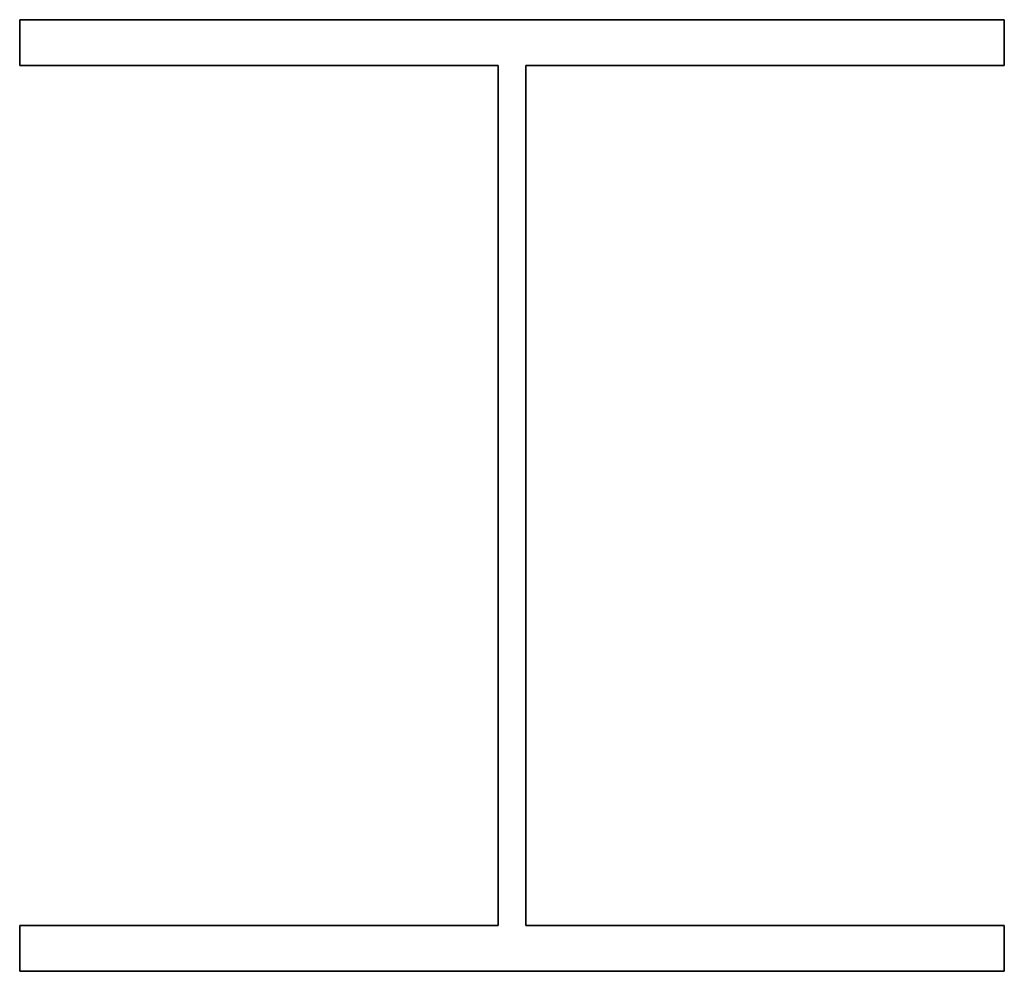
# Model space of a CAD drawing. Extents: x -150 to 150, y 11655 to 11945.
import ezdxf

# ---------------------------------------------------------------- set-up
doc = ezdxf.new("R2010")
doc.units = 0
doc.header["$MEASUREMENT"] = 0

msp = doc.modelspace()

# ---------------------------------------------------------------- linework, layer by layer
for p, q in [((-150, 11945), (-150, 11931)), ((150, 11945), (-150, 11945)), ((-150, 11945), (-150, 11945, 7200)), ((-150, 11931, 7200), (-150, 11945, 7200)), ((-150, 11945, 7200), (150, 11945, 7200)), ((150, 11931), (150, 11945)), ((150, 11945), (150, 11945, 7200)), ((150, 11945, 7200), (150, 11931, 7200)), ((-150, 11931), (-4.25, 11931)), ((-150, 11931), (-150, 11931, 7200)), ((-4.25, 11931, 7200), (-150, 11931, 7200)), ((-4.25, 11931), (-4.25, 11669)), ((-4.25, 11931), (-4.25, 11931, 7200)), ((-4.25, 11669, 7200), (-4.25, 11931, 7200)), ((4.25, 11931), (150, 11931)), ((4.25, 11669), (4.25, 11931)), ((4.25, 11931), (4.25, 11931, 7200)), ((150, 11931, 7200), (4.25, 11931, 7200)), ((4.25, 11931, 7200), (4.25, 11669, 7200)), ((150, 11931), (150, 11931, 7200)), ((-150, 11669), (-150, 11655)), ((-4.25, 11669), (-150, 11669)), ((-150, 11669), (-150, 11669, 7200)), ((-150, 11655, 7200), (-150, 11669, 7200)), ((-150, 11669, 7200), (-4.25, 11669, 7200)), ((-4.25, 11669), (-4.25, 11669, 7200)), ((150, 11669), (4.25, 11669)), ((4.25, 11669), (4.25, 11669, 7200)), ((4.25, 11669, 7200), (150, 11669, 7200)), ((150, 11655), (150, 11669)), ((150, 11669), (150, 11669, 7200)), ((150, 11669, 7200), (150, 11655, 7200)), ((-150, 11655), (150, 11655)), ((-150, 11655), (-150, 11655, 7200)), ((150, 11655, 7200), (-150, 11655, 7200)), ((150, 11655), (150, 11655, 7200))]:
    msp.add_line(p, q)

doc.saveas('drawing.dxf')
